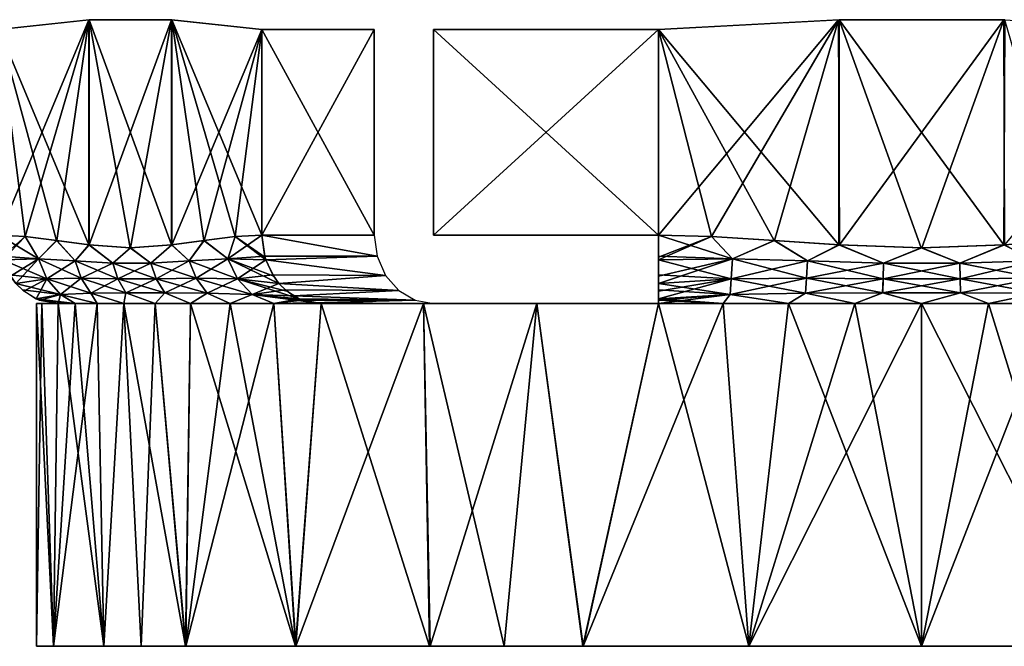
# Model space of a CAD drawing. Header units: millimetres. Extents: x -20 to 20, y 0 to 60.6.
# Tile 7 of 16: x -7.9 to 0.7, y 44 to 49.5. Entities that reach past the tile are written whole.
import ezdxf

# ---------------------------------------------------------------- set-up
doc = ezdxf.new("R2010")
doc.units = ezdxf.units.MM
doc.header["$LTSCALE"] = 65.185185
for name, color, linetype in [('74', 7, 'CONTINUOUS'), ('75', 7, 'CONTINUOUS'), ('76', 7, 'CONTINUOUS'), ('79', 7, 'CONTINUOUS'), ('80', 7, 'CONTINUOUS'), ('81', 7, 'CONTINUOUS'), ('88', 7, 'CONTINUOUS'), ('89', 7, 'CONTINUOUS'), ('90', 7, 'CONTINUOUS'), ('91', 7, 'CONTINUOUS'), ('92', 7, 'CONTINUOUS')]:
    doc.layers.add(name, color=color, linetype=linetype)

msp = doc.modelspace()

# ---------------------------------------------------------------- linework, layer by layer
at = {"layer": '74', "color": 254, "linetype": 'Continuous', "true_color": 0xe6e6e6}
for points in [[(-7.75, 47, 35), (-7.6011, 44, 36.5119), (-7.7023, 47, 35.8582), (-7.75, 47, 35)], [(-7.75, 44, 35), (-7.6011, 44, 36.5119), (-7.75, 47, 35), (-7.75, 44, 35)], [(-7.7023, 47, 35.8582), (-7.6011, 44, 36.5119), (-7.5599, 47, 36.7058), (-7.7023, 47, 35.8582)], [(-7.6011, 44, 36.5119), (-7.1607, 44, 37.9642), (-7.5599, 47, 36.7058), (-7.6011, 44, 36.5119)], [(-7.5599, 47, 36.7058), (-7.1607, 44, 37.9642), (-7.4099, 47, 37.2706), (-7.5599, 47, 36.7058)], [(-7.4099, 47, 37.2706), (-7.1607, 44, 37.9642), (-7.2178, 47, 37.8224), (-7.4099, 47, 37.2706)], [(-7.2178, 47, 37.8224), (-7.1607, 44, 37.9642), (-6.9846, 47, 38.3583), (-7.2178, 47, 37.8224)], [(-7.1607, 44, 37.9642), (-6.445, 44, 39.304), (-6.9846, 47, 38.3583), (-7.1607, 44, 37.9642)], [(-6.9846, 47, 38.3583), (-6.445, 44, 39.304), (-6.7117, 47, 38.875), (-6.9846, 47, 38.3583)], [(-6.7117, 47, 38.875), (-6.445, 44, 39.304), (-6.4006, 47, 39.3697), (-6.7117, 47, 38.875)], [(-6.445, 44, 39.304), (-5.4819, 44, 40.4782), (-6.4006, 47, 39.3697), (-6.445, 44, 39.304)], [(-6.4006, 47, 39.3697), (-5.4819, 44, 40.4782), (-6.0532, 47, 39.8396), (-6.4006, 47, 39.3697)], [(-6.0532, 47, 39.8396), (-5.4819, 44, 40.4782), (-5.6713, 47, 40.2819), (-6.0532, 47, 39.8396)], [(-5.6713, 47, 40.2819), (-5.4819, 44, 40.4782), (-5.2572, 47, 40.6942), (-5.6713, 47, 40.2819)], [(-5.4819, 44, 40.4782), (-4.3077, 44, 41.4426), (-5.2572, 47, 40.6942), (-5.4819, 44, 40.4782)], [(-5.2572, 47, 40.6942), (-4.3077, 44, 41.4426), (-4.3604, 47, 41.407), (-5.2572, 47, 40.6942)], [(-4.3604, 47, 41.407), (-3.6549, 44, 41.8341), (-3.3684, 47, 41.9797), (-4.3604, 47, 41.407)], [(-4.3077, 44, 41.4426), (-3.6549, 44, 41.8341), (-4.3604, 47, 41.407), (-4.3077, 44, 41.4426)], [(-3.6549, 44, 41.8341), (-2.9664, 44, 42.1598), (-3.3684, 47, 41.9797), (-3.6549, 44, 41.8341)], [(-3.3684, 47, 41.9797), (-2.9664, 44, 42.1598), (-2.3027, 47, 42.4), (-3.3684, 47, 41.9797)], [(-2.9664, 44, 42.1598), (-1.5121, 44, 42.601), (-2.3027, 47, 42.4), (-2.9664, 44, 42.1598)], [(-2.3027, 47, 42.4), (-1.5121, 44, 42.601), (-1.7386, 47, 42.5525), (-2.3027, 47, 42.4)], [(-1.7386, 47, 42.5525), (-1.5121, 44, 42.601), (-1.1646, 47, 42.662), (-1.7386, 47, 42.5525)], [(-1.5121, 44, 42.601), (0, 44, 42.75), (-1.1646, 47, 42.662), (-1.5121, 44, 42.601)], [(-1.1646, 47, 42.662), (0, 44, 42.75), (-0.584, 47, 42.728), (-1.1646, 47, 42.662)], [(-0.584, 47, 42.728), (0, 44, 42.75), (0, 47, 42.75), (-0.584, 47, 42.728)], [(0, 47, 42.75), (1.5119, 44, 42.6011), (0.584, 47, 42.728), (0, 47, 42.75)], [(0, 44, 42.75), (1.5119, 44, 42.6011), (0, 47, 42.75), (0, 44, 42.75)], [(0.584, 47, 42.728), (1.5119, 44, 42.6011), (1.1646, 47, 42.662), (0.584, 47, 42.728)]]:
    msp.add_3dface(points, dxfattribs=at)
at = {"layer": '75', "color": 254, "linetype": 'Continuous', "true_color": 0xe6e6e6}
for points in [[(-7.75, 44, 35), (-7.75, 47, 35), (-7.7023, 47, 34.1418), (-7.75, 44, 35)], [(-7.75, 44, 35), (-7.7023, 47, 34.1418), (-7.601, 44, 33.4879), (-7.75, 44, 35)], [(-7.7023, 47, 34.1418), (-7.5599, 47, 33.2942), (-7.601, 44, 33.4879), (-7.7023, 47, 34.1418)], [(-7.4099, 47, 32.7294), (-7.2178, 47, 32.1776), (-7.601, 44, 33.4879), (-7.4099, 47, 32.7294)], [(-7.601, 44, 33.4879), (-7.2178, 47, 32.1776), (-7.1598, 44, 32.0336), (-7.601, 44, 33.4879)], [(-7.5599, 47, 33.2942), (-7.4099, 47, 32.7294), (-7.601, 44, 33.4879), (-7.5599, 47, 33.2942)], [(-7.2178, 47, 32.1776), (-6.9846, 47, 31.6417), (-7.1598, 44, 32.0336), (-7.2178, 47, 32.1776)], [(-7.1598, 44, 32.0336), (-6.9846, 47, 31.6417), (-6.8341, 44, 31.3451), (-7.1598, 44, 32.0336)], [(-6.9846, 47, 31.6417), (-6.7117, 47, 31.125), (-6.8341, 44, 31.3451), (-6.9846, 47, 31.6417)], [(-6.8341, 44, 31.3451), (-6.7117, 47, 31.125), (-6.4426, 44, 30.6923), (-6.8341, 44, 31.3451)], [(-6.7117, 47, 31.125), (-6.4006, 47, 30.6303), (-6.4426, 44, 30.6923), (-6.7117, 47, 31.125)], [(-6.0532, 47, 30.1604), (-5.6713, 47, 29.7181), (-6.4426, 44, 30.6923), (-6.0532, 47, 30.1604)], [(-6.4426, 44, 30.6923), (-5.6713, 47, 29.7181), (-5.4782, 44, 29.5181), (-6.4426, 44, 30.6923)], [(-6.4006, 47, 30.6303), (-6.0532, 47, 30.1604), (-6.4426, 44, 30.6923), (-6.4006, 47, 30.6303)], [(-5.6713, 47, 29.7181), (-5.2572, 47, 29.3058), (-5.4782, 44, 29.5181), (-5.6713, 47, 29.7181)], [(-5.2572, 47, 29.3058), (-4.3604, 47, 28.593), (-5.4782, 44, 29.5181), (-5.2572, 47, 29.3058)], [(-5.4782, 44, 29.5181), (-4.3604, 47, 28.593), (-4.304, 44, 28.555), (-5.4782, 44, 29.5181)], [(-4.3604, 47, 28.593), (-3.3684, 47, 28.0203), (-4.304, 44, 28.555), (-4.3604, 47, 28.593)], [(-4.304, 44, 28.555), (-3.3684, 47, 28.0203), (-2.9642, 44, 27.8393), (-4.304, 44, 28.555)], [(-3.3684, 47, 28.0203), (-2.3027, 47, 27.6), (-2.9642, 44, 27.8393), (-3.3684, 47, 28.0203)], [(-2.3027, 47, 27.6), (-1.7386, 47, 27.4475), (-2.9642, 44, 27.8393), (-2.3027, 47, 27.6)], [(-2.9642, 44, 27.8393), (-1.7386, 47, 27.4475), (-1.5119, 44, 27.3989), (-2.9642, 44, 27.8393)], [(-1.7386, 47, 27.4475), (-1.1646, 47, 27.338), (-1.5119, 44, 27.3989), (-1.7386, 47, 27.4475)], [(-1.1646, 47, 27.338), (-0.584, 47, 27.272), (-1.5119, 44, 27.3989), (-1.1646, 47, 27.338)], [(-1.5119, 44, 27.3989), (0, 47, 27.25), (0, 44, 27.25), (-1.5119, 44, 27.3989)], [(-0.584, 47, 27.272), (0, 47, 27.25), (-1.5119, 44, 27.3989), (-0.584, 47, 27.272)], [(0.584, 47, 27.272), (1.1646, 47, 27.338), (0, 44, 27.25), (0.584, 47, 27.272)], [(0, 44, 27.25), (1.1646, 47, 27.338), (1.5121, 44, 27.399), (0, 44, 27.25)], [(0, 47, 27.25), (0.584, 47, 27.272), (0, 44, 27.25), (0, 47, 27.25)]]:
    msp.add_3dface(points, dxfattribs=at)
at = {"layer": '76', "color": 254, "linetype": 'Continuous', "true_color": 0xe6e6e6}
for points in [[(-0.7207, 49.4863, 43), (-2.3027, 49.4, 43), (-0.7265, 47.5139, 43), (-0.7207, 49.4863, 43)], [(-0.0029, 47.4874, 43), (-0.7207, 49.4863, 43), (-0.7265, 47.5139, 43), (-0.0029, 47.4874, 43)], [(0.7206, 47.5137, 43), (-0.7207, 49.4863, 43), (-0.0029, 47.4874, 43), (0.7206, 47.5137, 43)], [(0.727, 49.4861, 43), (-0.7207, 49.4863, 43), (0.7206, 47.5137, 43), (0.727, 49.4861, 43)], [(1.2881, 47.5537, 43), (0.727, 49.4861, 43), (0.7206, 47.5137, 43), (1.2881, 47.5537, 43)], [(-4.2724, 49.4, 43), (-2.3027, 47.6, 43), (-2.3027, 49.4, 43), (-4.2724, 49.4, 43)], [(-4.2724, 47.6, 43), (-2.3027, 47.6, 43), (-4.2724, 49.4, 43), (-4.2724, 47.6, 43)], [(-1.2913, 47.5538, 43), (-2.3027, 49.4, 43), (-1.8393, 47.588, 43), (-1.2913, 47.5538, 43)], [(-0.7265, 47.5139, 43), (-2.3027, 49.4, 43), (-1.2913, 47.5538, 43), (-0.7265, 47.5139, 43)], [(-2.3027, 49.4, 43), (-2.3027, 47.6, 43), (-1.8393, 47.588, 43), (-2.3027, 49.4, 43)]]:
    msp.add_3dface(points, dxfattribs=at)
at = {"layer": '79', "color": 254, "linetype": 'Continuous', "true_color": 0xe6e6e6}
for points in [[(-2.3027, 49.4, 27), (-0.727, 49.4861, 27), (-2.3027, 47.6, 27), (-2.3027, 49.4, 27)], [(-2.3027, 47.6, 27), (-0.727, 49.4861, 27), (-1.8386, 47.588, 27), (-2.3027, 47.6, 27)], [(-1.8386, 47.588, 27), (-0.727, 49.4861, 27), (-1.2881, 47.5537, 27), (-1.8386, 47.588, 27)], [(-1.2881, 47.5537, 27), (-0.727, 49.4861, 27), (-0.7206, 47.5137, 27), (-1.2881, 47.5537, 27)], [(-0.727, 49.4861, 27), (0.7207, 49.4863, 27), (-0.7206, 47.5137, 27), (-0.727, 49.4861, 27)], [(-0.7206, 47.5137, 27), (0.7207, 49.4863, 27), (0.0029, 47.4874, 27), (-0.7206, 47.5137, 27)], [(0.0029, 47.4874, 27), (0.7207, 49.4863, 27), (0.7265, 47.5139, 27), (0.0029, 47.4874, 27)], [(0.7207, 49.4863, 27), (2.3027, 49.4, 27), (0.7265, 47.5139, 27), (0.7207, 49.4863, 27)], [(-4.2724, 49.4, 27), (-2.3027, 49.4, 27), (-4.2724, 47.6, 27), (-4.2724, 49.4, 27)], [(-4.2724, 47.6, 27), (-2.3027, 49.4, 27), (-2.3027, 47.6, 27), (-4.2724, 47.6, 27)]]:
    msp.add_3dface(points, dxfattribs=at)
at = {"layer": '80', "color": 254, "linetype": 'Continuous', "true_color": 0xe6e6e6}
for points in [[(-8.0796, 49.4, 32.9942), (-7.2917, 49.4861, 31.6296), (-8.0796, 47.6, 32.9942), (-8.0796, 49.4, 32.9942)], [(-8.0796, 47.6, 32.9942), (-7.2917, 49.4861, 31.6296), (-7.8475, 47.588, 32.5923), (-8.0796, 47.6, 32.9942)], [(-7.8475, 47.588, 32.5923), (-7.2917, 49.4861, 31.6296), (-7.5723, 47.5537, 32.1155), (-7.8475, 47.588, 32.5923)], [(-7.5723, 47.5537, 32.1155), (-7.2917, 49.4861, 31.6296), (-7.2885, 47.5137, 31.6241), (-7.5723, 47.5537, 32.1155)], [(-7.2917, 49.4861, 31.6296), (-6.5678, 49.4863, 30.3758), (-7.2885, 47.5137, 31.6241), (-7.2917, 49.4861, 31.6296)], [(-7.2885, 47.5137, 31.6241), (-6.5678, 49.4863, 30.3758), (-6.9268, 47.4874, 30.9975), (-7.2885, 47.5137, 31.6241)], [(-6.9268, 47.4874, 30.9975), (-6.5678, 49.4863, 30.3758), (-6.565, 47.5139, 30.3708), (-6.9268, 47.4874, 30.9975)], [(-6.5678, 49.4863, 30.3758), (-5.7768, 49.4, 29.0058), (-6.565, 47.5139, 30.3708), (-6.5678, 49.4863, 30.3758)], [(-6.565, 47.5139, 30.3708), (-5.7768, 49.4, 29.0058), (-6.2825, 47.5538, 29.8817), (-6.565, 47.5139, 30.3708)], [(-6.2825, 47.5538, 29.8817), (-5.7768, 49.4, 29.0058), (-6.0085, 47.588, 29.4071), (-6.2825, 47.5538, 29.8817)], [(-6.0085, 47.588, 29.4071), (-5.7768, 49.4, 29.0058), (-5.7768, 47.6, 29.0058), (-6.0085, 47.588, 29.4071)], [(-5.7768, 49.4, 29.0058), (-4.792, 49.4, 27.3), (-5.7768, 47.6, 29.0058), (-5.7768, 49.4, 29.0058)], [(-4.792, 49.4, 27.3), (-4.792, 47.6, 27.3), (-5.7768, 47.6, 29.0058), (-4.792, 49.4, 27.3)]]:
    msp.add_3dface(points, dxfattribs=at)
at = {"layer": '81', "color": 254, "linetype": 'Continuous', "true_color": 0xe6e6e6}
for points in [[(-7.2886, 49.4863, 38.3758), (-8.0796, 49.4, 37.0058), (-7.2915, 47.5139, 38.3708), (-7.2886, 49.4863, 38.3758)], [(-6.9296, 47.4874, 38.9975), (-7.2886, 49.4863, 38.3758), (-7.2915, 47.5139, 38.3708), (-6.9296, 47.4874, 38.9975)], [(-6.5679, 47.5137, 39.6241), (-7.2886, 49.4863, 38.3758), (-6.9296, 47.4874, 38.9975), (-6.5679, 47.5137, 39.6241)], [(-6.5647, 49.4861, 39.6296), (-7.2886, 49.4863, 38.3758), (-6.5679, 47.5137, 39.6241), (-6.5647, 49.4861, 39.6296)], [(-6.2841, 47.5537, 40.1155), (-6.5647, 49.4861, 39.6296), (-6.5679, 47.5137, 39.6241), (-6.2841, 47.5537, 40.1155)], [(-6.0089, 47.588, 40.5923), (-6.5647, 49.4861, 39.6296), (-6.2841, 47.5537, 40.1155), (-6.0089, 47.588, 40.5923)], [(-5.7768, 47.6, 40.9942), (-6.5647, 49.4861, 39.6296), (-6.0089, 47.588, 40.5923), (-5.7768, 47.6, 40.9942)], [(-5.7768, 49.4, 40.9942), (-6.5647, 49.4861, 39.6296), (-5.7768, 47.6, 40.9942), (-5.7768, 49.4, 40.9942)], [(-7.8479, 47.588, 37.4071), (-8.0796, 49.4, 37.0058), (-8.0796, 47.6, 37.0058), (-7.8479, 47.588, 37.4071)], [(-7.5739, 47.5538, 37.8817), (-8.0796, 49.4, 37.0058), (-7.8479, 47.588, 37.4071), (-7.5739, 47.5538, 37.8817)], [(-7.2915, 47.5139, 38.3708), (-8.0796, 49.4, 37.0058), (-7.5739, 47.5538, 37.8817), (-7.2915, 47.5139, 38.3708)], [(-4.792, 47.6, 42.7), (-5.7768, 49.4, 40.9942), (-5.7768, 47.6, 40.9942), (-4.792, 47.6, 42.7)], [(-4.792, 49.4, 42.7), (-5.7768, 49.4, 40.9942), (-4.792, 47.6, 42.7), (-4.792, 49.4, 42.7)]]:
    msp.add_3dface(points, dxfattribs=at)
at = {"layer": '88', "color": 254, "linetype": 'Continuous', "true_color": 0xe6e6e6}
for points in [[(-7.8479, 47.588, 37.4071), (-8.0796, 47.6, 37.0058), (-7.732, 47.3938, 37.5513), (-7.8479, 47.588, 37.4071)], [(-7.732, 47.3938, 37.5513), (-8.0796, 47.6, 37.0058), (-8.0543, 47.4152, 36.9912), (-7.732, 47.3938, 37.5513)], [(-7.5739, 47.5538, 37.8817), (-7.8479, 47.588, 37.4071), (-7.732, 47.3938, 37.5513), (-7.5739, 47.5538, 37.8817)], [(-6.0089, 47.588, 40.5923), (-6.2841, 47.5537, 40.1155), (-6.0754, 47.3938, 40.4206), (-6.0089, 47.588, 40.5923)], [(-5.7416, 47.3827, 40.9739), (-6.0089, 47.588, 40.5923), (-6.0754, 47.3938, 40.4206), (-5.7416, 47.3827, 40.9739)], [(-5.7768, 47.6, 40.9942), (-6.0089, 47.588, 40.5923), (-5.7496, 47.4082, 40.9785), (-5.7768, 47.6, 40.9942)], [(-5.7496, 47.4082, 40.9785), (-6.0089, 47.588, 40.5923), (-5.7416, 47.3827, 40.9739), (-5.7496, 47.4082, 40.9785)], [(-7.4097, 47.3745, 38.1257), (-7.5739, 47.5538, 37.8817), (-7.732, 47.3938, 37.5513), (-7.4097, 47.3745, 38.1257)], [(-7.2915, 47.5139, 38.3708), (-7.5739, 47.5538, 37.8817), (-7.4097, 47.3745, 38.1257), (-7.2915, 47.5139, 38.3708)], [(-7.0808, 47.3545, 38.7034), (-7.2915, 47.5139, 38.3708), (-7.4097, 47.3745, 38.1257), (-7.0808, 47.3545, 38.7034)], [(-6.9296, 47.4874, 38.9975), (-7.2915, 47.5139, 38.3708), (-7.0808, 47.3545, 38.7034), (-6.9296, 47.4874, 38.9975)], [(-6.5679, 47.5137, 39.6241), (-6.9296, 47.4874, 38.9975), (-6.7475, 47.3545, 39.2806), (-6.5679, 47.5137, 39.6241)], [(-6.4117, 47.3745, 39.8542), (-6.5679, 47.5137, 39.6241), (-6.7475, 47.3545, 39.2806), (-6.4117, 47.3745, 39.8542)], [(-6.2841, 47.5537, 40.1155), (-6.5679, 47.5137, 39.6241), (-6.4117, 47.3745, 39.8542), (-6.2841, 47.5537, 40.1155)], [(-6.0754, 47.3938, 40.4206), (-6.2841, 47.5537, 40.1155), (-6.4117, 47.3745, 39.8542), (-6.0754, 47.3938, 40.4206)], [(-8.0443, 47.3827, 36.9854), (-7.732, 47.3938, 37.5513), (-8.0543, 47.4152, 36.9912), (-8.0443, 47.3827, 36.9854)], [(-6.7475, 47.3545, 39.2806), (-6.9296, 47.4874, 38.9975), (-7.0808, 47.3545, 38.7034), (-6.7475, 47.3545, 39.2806)], [(-7.732, 47.3938, 37.5513), (-8.0443, 47.3827, 36.9854), (-7.6588, 47.2169, 37.4959), (-7.732, 47.3938, 37.5513)], [(-8.0443, 47.3827, 36.9854), (-7.984, 47.2532, 36.9506), (-7.6588, 47.2169, 37.4959), (-8.0443, 47.3827, 36.9854)], [(-7.4097, 47.3745, 38.1257), (-7.732, 47.3938, 37.5513), (-7.3593, 47.2221, 38.0841), (-7.4097, 47.3745, 38.1257)], [(-7.3593, 47.2221, 38.0841), (-7.732, 47.3938, 37.5513), (-7.6588, 47.2169, 37.4959), (-7.3593, 47.2221, 38.0841)], [(-7.0384, 47.2165, 38.6741), (-7.4097, 47.3745, 38.1257), (-7.3593, 47.2221, 38.0841), (-7.0384, 47.2165, 38.6741)], [(-7.0808, 47.3545, 38.7034), (-7.4097, 47.3745, 38.1257), (-7.0384, 47.2165, 38.6741), (-7.0808, 47.3545, 38.7034)], [(-6.7475, 47.3545, 39.2806), (-7.0808, 47.3545, 38.7034), (-6.7009, 47.2165, 39.2586), (-6.7475, 47.3545, 39.2806)], [(-6.7009, 47.2165, 39.2586), (-7.0808, 47.3545, 38.7034), (-7.0384, 47.2165, 38.6741), (-6.7009, 47.2165, 39.2586)], [(-6.4117, 47.3745, 39.8542), (-6.7475, 47.3545, 39.2806), (-6.3505, 47.2221, 39.8313), (-6.4117, 47.3745, 39.8542)], [(-6.3505, 47.2221, 39.8313), (-6.7475, 47.3545, 39.2806), (-6.7009, 47.2165, 39.2586), (-6.3505, 47.2221, 39.8313)], [(-6.0754, 47.3938, 40.4206), (-6.4117, 47.3745, 39.8542), (-5.9908, 47.2169, 40.3849), (-6.0754, 47.3938, 40.4206)], [(-5.9908, 47.2169, 40.3849), (-6.4117, 47.3745, 39.8542), (-6.3505, 47.2221, 39.8313), (-5.9908, 47.2169, 40.3849)], [(-5.7416, 47.3827, 40.9739), (-6.0754, 47.3938, 40.4206), (-5.6727, 47.2396, 40.9341), (-5.7416, 47.3827, 40.9739)], [(-5.6727, 47.2396, 40.9341), (-6.0754, 47.3938, 40.4206), (-5.6264, 47.1778, 40.9074), (-5.6727, 47.2396, 40.9341)], [(-5.6264, 47.1778, 40.9074), (-6.0754, 47.3938, 40.4206), (-5.9908, 47.2169, 40.3849), (-5.6264, 47.1778, 40.9074)], [(-7.6588, 47.2169, 37.4959), (-7.984, 47.2532, 36.9506), (-7.9292, 47.1779, 36.919), (-7.6588, 47.2169, 37.4959)], [(-7.6588, 47.2169, 37.4959), (-7.9292, 47.1779, 36.919), (-7.5383, 47.0796, 37.4164), (-7.6588, 47.2169, 37.4959)], [(-7.9292, 47.1779, 36.919), (-7.872, 47.1203, 36.886), (-7.5383, 47.0796, 37.4164), (-7.9292, 47.1779, 36.919)], [(-7.3593, 47.2221, 38.0841), (-7.6588, 47.2169, 37.4959), (-7.274, 47.093, 38.0242), (-7.3593, 47.2221, 38.0841)], [(-7.274, 47.093, 38.0242), (-7.6588, 47.2169, 37.4959), (-7.5383, 47.0796, 37.4164), (-7.274, 47.093, 38.0242)], [(-7.0384, 47.2165, 38.6741), (-7.3593, 47.2221, 38.0841), (-6.9681, 47.095, 38.6291), (-7.0384, 47.2165, 38.6741)], [(-6.9681, 47.095, 38.6291), (-7.3593, 47.2221, 38.0841), (-7.274, 47.093, 38.0242), (-6.9681, 47.095, 38.6291)], [(-6.7009, 47.2165, 39.2586), (-7.0384, 47.2165, 38.6741), (-6.6268, 47.095, 39.2202), (-6.7009, 47.2165, 39.2586)], [(-6.6268, 47.095, 39.2202), (-7.0384, 47.2165, 38.6741), (-6.9681, 47.095, 38.6291), (-6.6268, 47.095, 39.2202)], [(-6.3505, 47.2221, 39.8313), (-6.7009, 47.2165, 39.2586), (-6.2561, 47.093, 39.7874), (-6.3505, 47.2221, 39.8313)], [(-6.2561, 47.093, 39.7874), (-6.7009, 47.2165, 39.2586), (-6.6268, 47.095, 39.2202), (-6.2561, 47.093, 39.7874)], [(-5.9908, 47.2169, 40.3849), (-6.3505, 47.2221, 39.8313), (-5.8616, 47.0796, 40.3203), (-5.9908, 47.2169, 40.3849)], [(-5.8616, 47.0796, 40.3203), (-6.3505, 47.2221, 39.8313), (-6.2561, 47.093, 39.7874), (-5.8616, 47.0796, 40.3203)], [(-5.6264, 47.1778, 40.9074), (-5.9908, 47.2169, 40.3849), (-5.5576, 47.1104, 40.8676), (-5.6264, 47.1778, 40.9074)], [(-5.5576, 47.1104, 40.8676), (-5.9908, 47.2169, 40.3849), (-5.45, 47.0428, 40.8055), (-5.5576, 47.1104, 40.8676)], [(-5.45, 47.0428, 40.8055), (-5.9908, 47.2169, 40.3849), (-5.8616, 47.0796, 40.3203), (-5.45, 47.0428, 40.8055)], [(-7.5383, 47.0796, 37.4164), (-7.872, 47.1203, 36.886), (-7.7528, 47.0428, 36.8171), (-7.5383, 47.0796, 37.4164)], [(-7.4099, 47, 37.2706), (-7.5383, 47.0796, 37.4164), (-7.7528, 47.0428, 36.8171), (-7.4099, 47, 37.2706)], [(-7.2178, 47, 37.8224), (-7.274, 47.093, 38.0242), (-7.5383, 47.0796, 37.4164), (-7.2178, 47, 37.8224)], [(-7.4099, 47, 37.2706), (-7.2178, 47, 37.8224), (-7.5383, 47.0796, 37.4164), (-7.4099, 47, 37.2706)], [(-6.9846, 47, 38.3583), (-6.9681, 47.095, 38.6291), (-7.274, 47.093, 38.0242), (-6.9846, 47, 38.3583)], [(-7.2178, 47, 37.8224), (-6.9846, 47, 38.3583), (-7.274, 47.093, 38.0242), (-7.2178, 47, 37.8224)], [(-6.9846, 47, 38.3583), (-6.7117, 47, 38.875), (-6.9681, 47.095, 38.6291), (-6.9846, 47, 38.3583)], [(-6.7117, 47, 38.875), (-6.6268, 47.095, 39.2202), (-6.9681, 47.095, 38.6291), (-6.7117, 47, 38.875)], [(-6.7117, 47, 38.875), (-6.4006, 47, 39.3697), (-6.6268, 47.095, 39.2202), (-6.7117, 47, 38.875)], [(-6.4006, 47, 39.3697), (-6.2561, 47.093, 39.7874), (-6.6268, 47.095, 39.2202), (-6.4006, 47, 39.3697)], [(-6.4006, 47, 39.3697), (-6.0532, 47, 39.8396), (-6.2561, 47.093, 39.7874), (-6.4006, 47, 39.3697)], [(-6.0532, 47, 39.8396), (-5.8616, 47.0796, 40.3203), (-6.2561, 47.093, 39.7874), (-6.0532, 47, 39.8396)], [(-6.0532, 47, 39.8396), (-5.6713, 47, 40.2819), (-5.8616, 47.0796, 40.3203), (-6.0532, 47, 39.8396)], [(-5.45, 47.0428, 40.8055), (-5.8616, 47.0796, 40.3203), (-5.4173, 47.0292, 40.7866), (-5.45, 47.0428, 40.8055)], [(-5.6713, 47, 40.2819), (-5.2572, 47, 40.6942), (-5.8616, 47.0796, 40.3203), (-5.6713, 47, 40.2819)], [(-5.8616, 47.0796, 40.3203), (-5.2572, 47, 40.6942), (-5.4173, 47.0292, 40.7866), (-5.8616, 47.0796, 40.3203)], [(-7.4099, 47, 37.2706), (-7.7528, 47.0428, 36.8171), (-7.7261, 47.0315, 36.8017), (-7.4099, 47, 37.2706)], [(-7.5599, 47, 36.7058), (-7.4099, 47, 37.2706), (-7.7261, 47.0315, 36.8017), (-7.5599, 47, 36.7058)]]:
    msp.add_3dface(points, dxfattribs=at)
at = {"layer": '89', "color": 254, "linetype": 'Continuous', "true_color": 0xe6e6e6}
for points in [[(-8.0796, 47.6, 32.9942), (-7.8475, 47.588, 32.5923), (-8.0523, 47.4082, 33.01), (-8.0796, 47.6, 32.9942)], [(-7.8475, 47.588, 32.5923), (-8.0443, 47.3827, 33.0146), (-8.0523, 47.4082, 33.01), (-7.8475, 47.588, 32.5923)], [(-7.8475, 47.588, 32.5923), (-7.7321, 47.3938, 32.4488), (-8.0443, 47.3827, 33.0146), (-7.8475, 47.588, 32.5923)], [(-7.8475, 47.588, 32.5923), (-7.5723, 47.5537, 32.1155), (-7.7321, 47.3938, 32.4488), (-7.8475, 47.588, 32.5923)], [(-6.2825, 47.5538, 29.8817), (-6.0085, 47.588, 29.4071), (-6.0755, 47.3938, 29.5796), (-6.2825, 47.5538, 29.8817)], [(-6.0755, 47.3938, 29.5796), (-5.7768, 47.6, 29.0058), (-5.7516, 47.4152, 29.0204), (-6.0755, 47.3938, 29.5796)], [(-6.0085, 47.588, 29.4071), (-5.7768, 47.6, 29.0058), (-6.0755, 47.3938, 29.5796), (-6.0085, 47.588, 29.4071)], [(-7.5723, 47.5537, 32.1155), (-7.4097, 47.3745, 31.8744), (-7.7321, 47.3938, 32.4488), (-7.5723, 47.5537, 32.1155)], [(-7.5723, 47.5537, 32.1155), (-7.2885, 47.5137, 31.6241), (-7.4097, 47.3745, 31.8744), (-7.5723, 47.5537, 32.1155)], [(-7.2885, 47.5137, 31.6241), (-7.0809, 47.3545, 31.2968), (-7.4097, 47.3745, 31.8744), (-7.2885, 47.5137, 31.6241)], [(-7.2885, 47.5137, 31.6241), (-6.9268, 47.4874, 30.9975), (-7.0809, 47.3545, 31.2968), (-7.2885, 47.5137, 31.6241)], [(-6.9268, 47.4874, 30.9975), (-6.565, 47.5139, 30.3708), (-6.7476, 47.3545, 30.7196), (-6.9268, 47.4874, 30.9975)], [(-6.565, 47.5139, 30.3708), (-6.4117, 47.3745, 30.1459), (-6.7476, 47.3545, 30.7196), (-6.565, 47.5139, 30.3708)], [(-6.565, 47.5139, 30.3708), (-6.2825, 47.5538, 29.8817), (-6.4117, 47.3745, 30.1459), (-6.565, 47.5139, 30.3708)], [(-6.2825, 47.5538, 29.8817), (-6.0755, 47.3938, 29.5796), (-6.4117, 47.3745, 30.1459), (-6.2825, 47.5538, 29.8817)], [(-6.9268, 47.4874, 30.9975), (-6.7476, 47.3545, 30.7196), (-7.0809, 47.3545, 31.2968), (-6.9268, 47.4874, 30.9975)], [(-5.7416, 47.3828, 29.0261), (-6.0755, 47.3938, 29.5796), (-5.7516, 47.4152, 29.0204), (-5.7416, 47.3828, 29.0261)], [(-7.7321, 47.3938, 32.4488), (-7.9754, 47.2396, 33.0543), (-8.0443, 47.3827, 33.0146), (-7.7321, 47.3938, 32.4488)], [(-7.9292, 47.1778, 33.0811), (-7.9754, 47.2396, 33.0543), (-7.7321, 47.3938, 32.4488), (-7.9292, 47.1778, 33.0811)], [(-7.6589, 47.2169, 32.5043), (-7.9292, 47.1778, 33.0811), (-7.7321, 47.3938, 32.4488), (-7.6589, 47.2169, 32.5043)], [(-7.4097, 47.3745, 31.8744), (-7.6589, 47.2169, 32.5043), (-7.7321, 47.3938, 32.4488), (-7.4097, 47.3745, 31.8744)], [(-7.3593, 47.2221, 31.9159), (-7.6589, 47.2169, 32.5043), (-7.4097, 47.3745, 31.8744), (-7.3593, 47.2221, 31.9159)], [(-7.0809, 47.3545, 31.2968), (-7.3593, 47.2221, 31.9159), (-7.4097, 47.3745, 31.8744), (-7.0809, 47.3545, 31.2968)], [(-7.0385, 47.2165, 31.3261), (-7.3593, 47.2221, 31.9159), (-7.0809, 47.3545, 31.2968), (-7.0385, 47.2165, 31.3261)], [(-6.7476, 47.3545, 30.7196), (-7.0385, 47.2165, 31.3261), (-7.0809, 47.3545, 31.2968), (-6.7476, 47.3545, 30.7196)], [(-6.701, 47.2165, 30.7416), (-7.0385, 47.2165, 31.3261), (-6.7476, 47.3545, 30.7196), (-6.701, 47.2165, 30.7416)], [(-6.4117, 47.3745, 30.1459), (-6.701, 47.2165, 30.7416), (-6.7476, 47.3545, 30.7196), (-6.4117, 47.3745, 30.1459)], [(-6.3506, 47.2221, 30.1687), (-6.701, 47.2165, 30.7416), (-6.4117, 47.3745, 30.1459), (-6.3506, 47.2221, 30.1687)], [(-6.0755, 47.3938, 29.5796), (-6.3506, 47.2221, 30.1687), (-6.4117, 47.3745, 30.1459), (-6.0755, 47.3938, 29.5796)], [(-5.9909, 47.2169, 29.6152), (-6.3506, 47.2221, 30.1687), (-6.0755, 47.3938, 29.5796), (-5.9909, 47.2169, 29.6152)], [(-5.7416, 47.3828, 29.0261), (-5.9909, 47.2169, 29.6152), (-6.0755, 47.3938, 29.5796), (-5.7416, 47.3828, 29.0261)], [(-5.6813, 47.2532, 29.061), (-5.9909, 47.2169, 29.6152), (-5.7416, 47.3828, 29.0261), (-5.6813, 47.2532, 29.061)], [(-5.6265, 47.1779, 29.0926), (-5.9909, 47.2169, 29.6152), (-5.6813, 47.2532, 29.061), (-5.6265, 47.1779, 29.0926)], [(-7.6589, 47.2169, 32.5043), (-7.8603, 47.1104, 33.1208), (-7.9292, 47.1778, 33.0811), (-7.6589, 47.2169, 32.5043)], [(-7.7527, 47.0428, 33.1829), (-7.8603, 47.1104, 33.1208), (-7.6589, 47.2169, 32.5043), (-7.7527, 47.0428, 33.1829)], [(-7.5383, 47.0796, 32.5838), (-7.7527, 47.0428, 33.1829), (-7.6589, 47.2169, 32.5043), (-7.5383, 47.0796, 32.5838)], [(-7.3593, 47.2221, 31.9159), (-7.5383, 47.0796, 32.5838), (-7.6589, 47.2169, 32.5043), (-7.3593, 47.2221, 31.9159)], [(-7.2741, 47.093, 31.9758), (-7.5383, 47.0796, 32.5838), (-7.3593, 47.2221, 31.9159), (-7.2741, 47.093, 31.9758)], [(-7.0385, 47.2165, 31.3261), (-7.2741, 47.093, 31.9758), (-7.3593, 47.2221, 31.9159), (-7.0385, 47.2165, 31.3261)], [(-6.9682, 47.095, 31.3711), (-7.2741, 47.093, 31.9758), (-7.0385, 47.2165, 31.3261), (-6.9682, 47.095, 31.3711)], [(-6.701, 47.2165, 30.7416), (-6.9682, 47.095, 31.3711), (-7.0385, 47.2165, 31.3261), (-6.701, 47.2165, 30.7416)], [(-6.6269, 47.095, 30.78), (-6.9682, 47.095, 31.3711), (-6.701, 47.2165, 30.7416), (-6.6269, 47.095, 30.78)], [(-6.3506, 47.2221, 30.1687), (-6.6269, 47.095, 30.78), (-6.701, 47.2165, 30.7416), (-6.3506, 47.2221, 30.1687)], [(-6.2561, 47.093, 30.2126), (-6.6269, 47.095, 30.78), (-6.3506, 47.2221, 30.1687), (-6.2561, 47.093, 30.2126)], [(-5.9909, 47.2169, 29.6152), (-6.2561, 47.093, 30.2126), (-6.3506, 47.2221, 30.1687), (-5.9909, 47.2169, 29.6152)], [(-5.8618, 47.0796, 29.6798), (-6.2561, 47.093, 30.2126), (-5.9909, 47.2169, 29.6152), (-5.8618, 47.0796, 29.6798)], [(-5.6265, 47.1779, 29.0926), (-5.8618, 47.0796, 29.6798), (-5.9909, 47.2169, 29.6152), (-5.6265, 47.1779, 29.0926)], [(-5.5693, 47.1203, 29.1256), (-5.8618, 47.0796, 29.6798), (-5.6265, 47.1779, 29.0926), (-5.5693, 47.1203, 29.1256)], [(-7.7527, 47.0428, 33.1829), (-7.5383, 47.0796, 32.5838), (-7.72, 47.0292, 33.2018), (-7.7527, 47.0428, 33.1829)], [(-7.5383, 47.0796, 32.5838), (-7.5599, 47, 33.2942), (-7.72, 47.0292, 33.2018), (-7.5383, 47.0796, 32.5838)], [(-7.4099, 47, 32.7294), (-7.5599, 47, 33.2942), (-7.5383, 47.0796, 32.5838), (-7.4099, 47, 32.7294)], [(-7.2741, 47.093, 31.9758), (-7.2178, 47, 32.1776), (-7.5383, 47.0796, 32.5838), (-7.2741, 47.093, 31.9758)], [(-7.2178, 47, 32.1776), (-7.4099, 47, 32.7294), (-7.5383, 47.0796, 32.5838), (-7.2178, 47, 32.1776)], [(-6.9682, 47.095, 31.3711), (-6.9846, 47, 31.6417), (-7.2741, 47.093, 31.9758), (-6.9682, 47.095, 31.3711)], [(-6.9846, 47, 31.6417), (-7.2178, 47, 32.1776), (-7.2741, 47.093, 31.9758), (-6.9846, 47, 31.6417)], [(-6.7117, 47, 31.125), (-6.9846, 47, 31.6417), (-6.9682, 47.095, 31.3711), (-6.7117, 47, 31.125)], [(-6.6269, 47.095, 30.78), (-6.7117, 47, 31.125), (-6.9682, 47.095, 31.3711), (-6.6269, 47.095, 30.78)], [(-6.4006, 47, 30.6303), (-6.7117, 47, 31.125), (-6.6269, 47.095, 30.78), (-6.4006, 47, 30.6303)], [(-6.2561, 47.093, 30.2126), (-6.4006, 47, 30.6303), (-6.6269, 47.095, 30.78), (-6.2561, 47.093, 30.2126)], [(-6.0532, 47, 30.1604), (-6.4006, 47, 30.6303), (-6.2561, 47.093, 30.2126), (-6.0532, 47, 30.1604)], [(-5.8618, 47.0796, 29.6798), (-6.0532, 47, 30.1604), (-6.2561, 47.093, 30.2126), (-5.8618, 47.0796, 29.6798)], [(-5.6713, 47, 29.7181), (-6.0532, 47, 30.1604), (-5.8618, 47.0796, 29.6798), (-5.6713, 47, 29.7181)], [(-5.4991, 47.069, 29.1661), (-5.8618, 47.0796, 29.6798), (-5.5693, 47.1203, 29.1256), (-5.4991, 47.069, 29.1661)], [(-5.45, 47.0428, 29.1945), (-5.8618, 47.0796, 29.6798), (-5.4991, 47.069, 29.1661), (-5.45, 47.0428, 29.1945)], [(-5.45, 47.0428, 29.1945), (-5.6713, 47, 29.7181), (-5.8618, 47.0796, 29.6798), (-5.45, 47.0428, 29.1945)], [(-5.4234, 47.0315, 29.2099), (-5.6713, 47, 29.7181), (-5.45, 47.0428, 29.1945), (-5.4234, 47.0315, 29.2099)], [(-5.3403, 47.0077, 29.2578), (-5.6713, 47, 29.7181), (-5.4234, 47.0315, 29.2099), (-5.3403, 47.0077, 29.2578)], [(-5.2572, 47, 29.3058), (-5.6713, 47, 29.7181), (-5.3403, 47.0077, 29.2578), (-5.2572, 47, 29.3058)]]:
    msp.add_3dface(points, dxfattribs=at)
at = {"layer": '90', "color": 254, "linetype": 'Continuous', "true_color": 0xe6e6e6}
for points in [[(-5.7516, 47.4152, 29.0204), (-5.7768, 47.6, 29.0058), (-4.7666, 47.4146, 27.3147), (-5.7516, 47.4152, 29.0204)], [(-5.7768, 47.6, 29.0058), (-4.792, 47.6, 27.3), (-4.7666, 47.4146, 27.3147), (-5.7768, 47.6, 29.0058)], [(-5.7416, 47.3828, 29.0261), (-5.7516, 47.4152, 29.0204), (-4.7666, 47.4146, 27.3147), (-5.7416, 47.3828, 29.0261)], [(-4.6928, 47.2473, 27.3573), (-5.7416, 47.3828, 29.0261), (-4.7666, 47.4146, 27.3147), (-4.6928, 47.2473, 27.3573)], [(-5.6813, 47.2532, 29.061), (-5.7416, 47.3828, 29.0261), (-4.6928, 47.2473, 27.3573), (-5.6813, 47.2532, 29.061)], [(-5.6265, 47.1779, 29.0926), (-5.6813, 47.2532, 29.061), (-4.6928, 47.2473, 27.3573), (-5.6265, 47.1779, 29.0926)], [(-4.5778, 47.1146, 27.4237), (-5.6265, 47.1779, 29.0926), (-4.6928, 47.2473, 27.3573), (-4.5778, 47.1146, 27.4237)], [(-5.5693, 47.1203, 29.1256), (-5.6265, 47.1779, 29.0926), (-4.5778, 47.1146, 27.4237), (-5.5693, 47.1203, 29.1256)], [(-5.4991, 47.069, 29.1661), (-5.5693, 47.1203, 29.1256), (-4.5778, 47.1146, 27.4237), (-5.4991, 47.069, 29.1661)], [(-4.433, 47.0294, 27.5073), (-5.4991, 47.069, 29.1661), (-4.5778, 47.1146, 27.4237), (-4.433, 47.0294, 27.5073)], [(-5.45, 47.0428, 29.1945), (-5.4991, 47.069, 29.1661), (-4.433, 47.0294, 27.5073), (-5.45, 47.0428, 29.1945)], [(-5.4234, 47.0315, 29.2099), (-5.45, 47.0428, 29.1945), (-4.433, 47.0294, 27.5073), (-5.4234, 47.0315, 29.2099)], [(-5.3403, 47.0077, 29.2578), (-5.4234, 47.0315, 29.2099), (-4.433, 47.0294, 27.5073), (-5.3403, 47.0077, 29.2578)], [(-4.2724, 47, 27.6), (-5.3403, 47.0077, 29.2578), (-4.433, 47.0294, 27.5073), (-4.2724, 47, 27.6)], [(-5.2572, 47, 29.3058), (-5.3403, 47.0077, 29.2578), (-4.2724, 47, 27.6), (-5.2572, 47, 29.3058)]]:
    msp.add_3dface(points, dxfattribs=at)
at = {"layer": '91', "color": 254, "linetype": 'Continuous', "true_color": 0xe6e6e6}
for points in [[(-1.8393, 47.588, 43), (-2.3027, 47.6, 43), (-1.6565, 47.3938, 42.9717), (-1.8393, 47.588, 43)], [(-1.6565, 47.3938, 42.9717), (-2.3027, 47.6, 43), (-2.3027, 47.4152, 42.9708), (-1.6565, 47.3938, 42.9717)], [(-1.2913, 47.5538, 43), (-1.8393, 47.588, 43), (-1.6565, 47.3938, 42.9717), (-1.2913, 47.5538, 43)], [(-0.9979, 47.3745, 42.9798), (-1.2913, 47.5538, 43), (-1.6565, 47.3938, 42.9717), (-0.9979, 47.3745, 42.9798)], [(-0.7265, 47.5139, 43), (-1.2913, 47.5538, 43), (-0.9979, 47.3745, 42.9798), (-0.7265, 47.5139, 43)], [(-0.3332, 47.3545, 42.9838), (-0.7265, 47.5139, 43), (-0.9979, 47.3745, 42.9798), (-0.3332, 47.3545, 42.9838)], [(-0.0029, 47.4874, 43), (-0.7265, 47.5139, 43), (-0.3332, 47.3545, 42.9838), (-0.0029, 47.4874, 43)], [(0.7206, 47.5137, 43), (-0.0029, 47.4874, 43), (0.3334, 47.3545, 42.9838), (0.7206, 47.5137, 43)], [(0.998, 47.3745, 42.9798), (0.7206, 47.5137, 43), (0.3334, 47.3545, 42.9838), (0.998, 47.3745, 42.9798)], [(1.2881, 47.5537, 43), (0.7206, 47.5137, 43), (0.998, 47.3745, 42.9798), (1.2881, 47.5537, 43)], [(-2.3027, 47.3827, 42.9593), (-1.6565, 47.3938, 42.9717), (-2.3027, 47.4152, 42.9708), (-2.3027, 47.3827, 42.9593)], [(0.3334, 47.3545, 42.9838), (-0.0029, 47.4874, 43), (-0.3332, 47.3545, 42.9838), (0.3334, 47.3545, 42.9838)], [(-1.6565, 47.3938, 42.9717), (-2.3027, 47.3827, 42.9593), (-1.6679, 47.2169, 42.8807), (-1.6565, 47.3938, 42.9717)], [(-2.3027, 47.3827, 42.9593), (-2.3027, 47.2532, 42.8896), (-1.6679, 47.2169, 42.8807), (-2.3027, 47.3827, 42.9593)], [(-1.0087, 47.2221, 42.9154), (-1.6565, 47.3938, 42.9717), (-1.6679, 47.2169, 42.8807), (-1.0087, 47.2221, 42.9154)], [(-0.9979, 47.3745, 42.9798), (-1.6565, 47.3938, 42.9717), (-1.0087, 47.2221, 42.9154), (-0.9979, 47.3745, 42.9798)], [(-0.3374, 47.2165, 42.9325), (-0.9979, 47.3745, 42.9798), (-1.0087, 47.2221, 42.9154), (-0.3374, 47.2165, 42.9325)], [(-0.3332, 47.3545, 42.9838), (-0.9979, 47.3745, 42.9798), (-0.3374, 47.2165, 42.9325), (-0.3332, 47.3545, 42.9838)], [(0.3376, 47.2165, 42.9325), (-0.3332, 47.3545, 42.9838), (-0.3374, 47.2165, 42.9325), (0.3376, 47.2165, 42.9325)], [(0.3334, 47.3545, 42.9838), (-0.3332, 47.3545, 42.9838), (0.3376, 47.2165, 42.9325), (0.3334, 47.3545, 42.9838)], [(0.998, 47.3745, 42.9798), (0.3334, 47.3545, 42.9838), (1.0088, 47.2221, 42.9154), (0.998, 47.3745, 42.9798)], [(1.0088, 47.2221, 42.9154), (0.3334, 47.3545, 42.9838), (0.3376, 47.2165, 42.9325), (1.0088, 47.2221, 42.9154)], [(-1.6679, 47.2169, 42.8807), (-2.3027, 47.2532, 42.8896), (-2.3027, 47.1779, 42.8264), (-1.6679, 47.2169, 42.8807)], [(-1.6679, 47.2169, 42.8807), (-2.3027, 47.1779, 42.8264), (-1.6765, 47.0796, 42.7365), (-1.6679, 47.2169, 42.8807)], [(-2.3027, 47.1779, 42.8264), (-2.3027, 47.1203, 42.7604), (-1.6765, 47.0796, 42.7365), (-2.3027, 47.1779, 42.8264)], [(-1.0179, 47.093, 42.8116), (-1.6679, 47.2169, 42.8807), (-1.6765, 47.0796, 42.7365), (-1.0179, 47.093, 42.8116)], [(-1.0087, 47.2221, 42.9154), (-1.6679, 47.2169, 42.8807), (-1.0179, 47.093, 42.8116), (-1.0087, 47.2221, 42.9154)], [(-0.3412, 47.095, 42.8491), (-1.0087, 47.2221, 42.9154), (-1.0179, 47.093, 42.8116), (-0.3412, 47.095, 42.8491)], [(-0.3374, 47.2165, 42.9325), (-1.0087, 47.2221, 42.9154), (-0.3412, 47.095, 42.8491), (-0.3374, 47.2165, 42.9325)], [(0.3414, 47.095, 42.8491), (-0.3374, 47.2165, 42.9325), (-0.3412, 47.095, 42.8491), (0.3414, 47.095, 42.8491)], [(0.3376, 47.2165, 42.9325), (-0.3374, 47.2165, 42.9325), (0.3414, 47.095, 42.8491), (0.3376, 47.2165, 42.9325)], [(1.0088, 47.2221, 42.9154), (0.3376, 47.2165, 42.9325), (1.018, 47.093, 42.8116), (1.0088, 47.2221, 42.9154)], [(1.018, 47.093, 42.8116), (0.3376, 47.2165, 42.9325), (0.3414, 47.095, 42.8491), (1.018, 47.093, 42.8116)], [(-1.6765, 47.0796, 42.7365), (-2.3027, 47.1203, 42.7604), (-2.3027, 47.0428, 42.6227), (-1.6765, 47.0796, 42.7365)], [(-1.7386, 47, 42.5525), (-1.6765, 47.0796, 42.7365), (-2.3027, 47.0428, 42.6227), (-1.7386, 47, 42.5525)], [(-1.7386, 47, 42.5525), (-1.1646, 47, 42.662), (-1.6765, 47.0796, 42.7365), (-1.7386, 47, 42.5525)], [(-1.1646, 47, 42.662), (-1.0179, 47.093, 42.8116), (-1.6765, 47.0796, 42.7365), (-1.1646, 47, 42.662)], [(-1.1646, 47, 42.662), (-0.584, 47, 42.728), (-1.0179, 47.093, 42.8116), (-1.1646, 47, 42.662)], [(-0.584, 47, 42.728), (-0.3412, 47.095, 42.8491), (-1.0179, 47.093, 42.8116), (-0.584, 47, 42.728)], [(-0.584, 47, 42.728), (0, 47, 42.75), (-0.3412, 47.095, 42.8491), (-0.584, 47, 42.728)], [(0, 47, 42.75), (0.3414, 47.095, 42.8491), (-0.3412, 47.095, 42.8491), (0, 47, 42.75)], [(0, 47, 42.75), (0.584, 47, 42.728), (0.3414, 47.095, 42.8491), (0, 47, 42.75)], [(0.584, 47, 42.728), (1.018, 47.093, 42.8116), (0.3414, 47.095, 42.8491), (0.584, 47, 42.728)], [(0.584, 47, 42.728), (1.1646, 47, 42.662), (1.018, 47.093, 42.8116), (0.584, 47, 42.728)], [(-1.7386, 47, 42.5525), (-2.3027, 47.0428, 42.6227), (-2.3027, 47.0315, 42.5918), (-1.7386, 47, 42.5525)], [(-2.3027, 47, 42.4), (-1.7386, 47, 42.5525), (-2.3027, 47.0315, 42.5918), (-2.3027, 47, 42.4)]]:
    msp.add_3dface(points, dxfattribs=at)
at = {"layer": '92', "color": 254, "linetype": 'Continuous', "true_color": 0xe6e6e6}
for points in [[(-2.3027, 47.6, 27), (-1.8386, 47.588, 27), (-2.3027, 47.4082, 27.0315), (-2.3027, 47.6, 27)], [(-1.8386, 47.588, 27), (-2.3027, 47.3827, 27.0407), (-2.3027, 47.4082, 27.0315), (-1.8386, 47.588, 27)], [(-1.8386, 47.588, 27), (-1.6567, 47.3938, 27.0283), (-2.3027, 47.3827, 27.0407), (-1.8386, 47.588, 27)], [(-1.8386, 47.588, 27), (-1.2881, 47.5537, 27), (-1.6567, 47.3938, 27.0283), (-1.8386, 47.588, 27)], [(-1.2881, 47.5537, 27), (-0.998, 47.3745, 27.0202), (-1.6567, 47.3938, 27.0283), (-1.2881, 47.5537, 27)], [(-1.2881, 47.5537, 27), (-0.7206, 47.5137, 27), (-0.998, 47.3745, 27.0202), (-1.2881, 47.5537, 27)], [(-0.7206, 47.5137, 27), (-0.3334, 47.3545, 27.0162), (-0.998, 47.3745, 27.0202), (-0.7206, 47.5137, 27)], [(-0.7206, 47.5137, 27), (0.0029, 47.4874, 27), (-0.3334, 47.3545, 27.0162), (-0.7206, 47.5137, 27)], [(0.0029, 47.4874, 27), (0.7265, 47.5139, 27), (0.3332, 47.3545, 27.0162), (0.0029, 47.4874, 27)], [(0.7265, 47.5139, 27), (0.9979, 47.3745, 27.0202), (0.3332, 47.3545, 27.0162), (0.7265, 47.5139, 27)], [(0.0029, 47.4874, 27), (0.3332, 47.3545, 27.0162), (-0.3334, 47.3545, 27.0162), (0.0029, 47.4874, 27)], [(-1.6681, 47.2169, 27.1193), (-2.3027, 47.1778, 27.1737), (-1.6567, 47.3938, 27.0283), (-1.6681, 47.2169, 27.1193)], [(-2.3027, 47.1778, 27.1737), (-2.3027, 47.2396, 27.1203), (-1.6567, 47.3938, 27.0283), (-2.3027, 47.1778, 27.1737)], [(-1.6567, 47.3938, 27.0283), (-2.3027, 47.2396, 27.1203), (-2.3027, 47.3827, 27.0407), (-1.6567, 47.3938, 27.0283)], [(-0.998, 47.3745, 27.0202), (-1.6681, 47.2169, 27.1193), (-1.6567, 47.3938, 27.0283), (-0.998, 47.3745, 27.0202)], [(-1.0088, 47.2221, 27.0846), (-1.6681, 47.2169, 27.1193), (-0.998, 47.3745, 27.0202), (-1.0088, 47.2221, 27.0846)], [(-0.3334, 47.3545, 27.0162), (-1.0088, 47.2221, 27.0846), (-0.998, 47.3745, 27.0202), (-0.3334, 47.3545, 27.0162)], [(-0.3376, 47.2165, 27.0675), (-1.0088, 47.2221, 27.0846), (-0.3334, 47.3545, 27.0162), (-0.3376, 47.2165, 27.0675)], [(0.3374, 47.2165, 27.0675), (-0.3376, 47.2165, 27.0675), (0.3332, 47.3545, 27.0162), (0.3374, 47.2165, 27.0675)], [(0.3332, 47.3545, 27.0162), (-0.3376, 47.2165, 27.0675), (-0.3334, 47.3545, 27.0162), (0.3332, 47.3545, 27.0162)], [(0.9979, 47.3745, 27.0202), (0.3374, 47.2165, 27.0675), (0.3332, 47.3545, 27.0162), (0.9979, 47.3745, 27.0202)], [(1.0087, 47.2221, 27.0846), (0.3374, 47.2165, 27.0675), (0.9979, 47.3745, 27.0202), (1.0087, 47.2221, 27.0846)], [(-1.6767, 47.0796, 27.2635), (-2.3027, 47.0428, 27.3774), (-1.6681, 47.2169, 27.1193), (-1.6767, 47.0796, 27.2635)], [(-2.3027, 47.0428, 27.3774), (-2.3027, 47.1104, 27.2532), (-1.6681, 47.2169, 27.1193), (-2.3027, 47.0428, 27.3774)], [(-1.6681, 47.2169, 27.1193), (-2.3027, 47.1104, 27.2532), (-2.3027, 47.1778, 27.1737), (-1.6681, 47.2169, 27.1193)], [(-1.018, 47.093, 27.1884), (-1.6767, 47.0796, 27.2635), (-1.0088, 47.2221, 27.0846), (-1.018, 47.093, 27.1884)], [(-1.0088, 47.2221, 27.0846), (-1.6767, 47.0796, 27.2635), (-1.6681, 47.2169, 27.1193), (-1.0088, 47.2221, 27.0846)], [(-0.3376, 47.2165, 27.0675), (-1.018, 47.093, 27.1884), (-1.0088, 47.2221, 27.0846), (-0.3376, 47.2165, 27.0675)], [(-0.3414, 47.095, 27.1509), (-1.018, 47.093, 27.1884), (-0.3376, 47.2165, 27.0675), (-0.3414, 47.095, 27.1509)], [(0.3412, 47.095, 27.1509), (-0.3414, 47.095, 27.1509), (0.3374, 47.2165, 27.0675), (0.3412, 47.095, 27.1509)], [(0.3374, 47.2165, 27.0675), (-0.3414, 47.095, 27.1509), (-0.3376, 47.2165, 27.0675), (0.3374, 47.2165, 27.0675)], [(1.0087, 47.2221, 27.0846), (0.3412, 47.095, 27.1509), (0.3374, 47.2165, 27.0675), (1.0087, 47.2221, 27.0846)], [(1.0179, 47.093, 27.1884), (0.3412, 47.095, 27.1509), (1.0087, 47.2221, 27.0846), (1.0179, 47.093, 27.1884)], [(-2.3027, 47.0428, 27.3774), (-1.6767, 47.0796, 27.2635), (-2.3027, 47.0292, 27.4152), (-2.3027, 47.0428, 27.3774)], [(-1.6767, 47.0796, 27.2635), (-2.3027, 47, 27.6), (-2.3027, 47.0292, 27.4152), (-1.6767, 47.0796, 27.2635)], [(-1.7386, 47, 27.4475), (-2.3027, 47, 27.6), (-1.6767, 47.0796, 27.2635), (-1.7386, 47, 27.4475)], [(-1.1646, 47, 27.338), (-1.7386, 47, 27.4475), (-1.6767, 47.0796, 27.2635), (-1.1646, 47, 27.338)], [(-1.018, 47.093, 27.1884), (-1.1646, 47, 27.338), (-1.6767, 47.0796, 27.2635), (-1.018, 47.093, 27.1884)], [(-0.584, 47, 27.272), (-1.1646, 47, 27.338), (-1.018, 47.093, 27.1884), (-0.584, 47, 27.272)], [(-0.3414, 47.095, 27.1509), (-0.584, 47, 27.272), (-1.018, 47.093, 27.1884), (-0.3414, 47.095, 27.1509)], [(0, 47, 27.25), (-0.584, 47, 27.272), (-0.3414, 47.095, 27.1509), (0, 47, 27.25)], [(0.3412, 47.095, 27.1509), (0, 47, 27.25), (-0.3414, 47.095, 27.1509), (0.3412, 47.095, 27.1509)], [(0.584, 47, 27.272), (0, 47, 27.25), (0.3412, 47.095, 27.1509), (0.584, 47, 27.272)], [(1.0179, 47.093, 27.1884), (0.584, 47, 27.272), (0.3412, 47.095, 27.1509), (1.0179, 47.093, 27.1884)], [(1.1646, 47, 27.338), (0.584, 47, 27.272), (1.0179, 47.093, 27.1884), (1.1646, 47, 27.338)]]:
    msp.add_3dface(points, dxfattribs=at)

doc.saveas('drawing.dxf')
